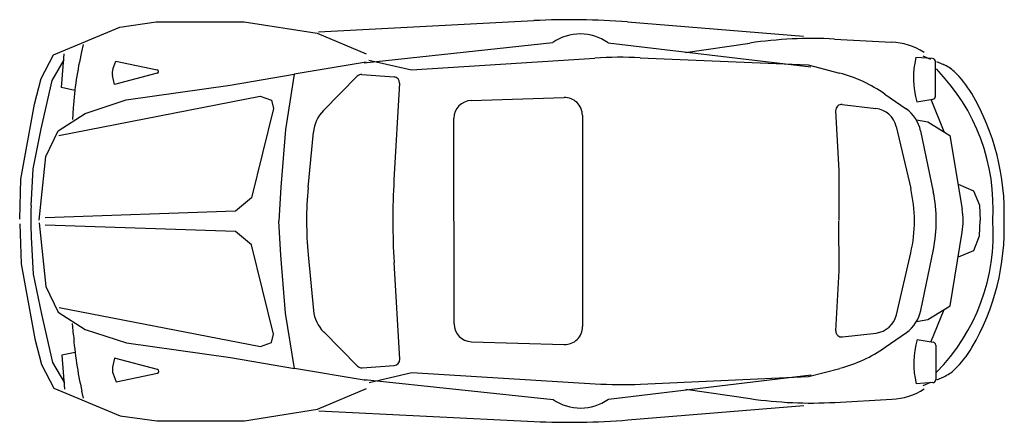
# Model space of a CAD drawing. Extents: x 0 to 4.17, y 0 to 1.7.
import ezdxf

# ---------------------------------------------------------------- set-up
doc = ezdxf.new("R2010")
doc.units = 0
doc.header["$MEASUREMENT"] = 0
doc.layers.get('0').update_dxf_attribs({"color": 1, "linetype": 'CONTINUOUS'})

msp = doc.modelspace()

# ---------------------------------------------------------------- linework, layer by layer
for p, q in [((1.265, 1.652), (2.1765, 1.6989)), ((2.5732, 1.6931), (3.3185, 1.6331)), ((0.2695, 1.5973), (0.2624, 1.567)), ((1.4589, 1.5193), (2.2565, 1.6061)), ((2.4907, 1.6049), (3.3489, 1.5031)), ((2.8189, 1.5638), (3.091, 1.6038)), ((3.4487, 1.6206), (3.6901, 1.6079)), ((0.1775, 1.4148), (0.1891, 1.5583)), ((3.8647, 1.5377), (3.794, 1.5422)), ((3.8237, 1.5491), (3.8556, 1.5357)), ((0.1378, 1.445), (0.1891, 1.5322)), ((0.3945, 1.4937), (0.4069, 1.5277)), ((0.4069, 1.5277), (0.5822, 1.4908)), ((1.4662, 1.5233), (1.1621, 1.4718)), ((1.4778, 1.5318), (1.6593, 1.4906)), ((1.6593, 1.4906), (2.4347, 1.5397)), ((2.6263, 1.5417), (3.3382, 1.5112)), ((3.3382, 1.5112), (3.4707, 1.4763)), ((3.8764, 1.3784), (3.8764, 1.5252)), ((3.8806, 1.5251), (3.9102, 1.5127)), ((0.4011, 1.4277), (0.3927, 1.4656)), ((0.5826, 1.4762), (0.4011, 1.4277)), ((1.2862, 1.3181), (1.4295, 1.4629)), ((1.4492, 1.4702), (1.5848, 1.4601)), ((0.0918, 1.2405), (0.1378, 1.445)), ((1.608, 1.4336), (1.5846, 1.0241)), ((0.2337, 1.4024), (0.1775, 1.4148)), ((3.6624, 1.3876), (3.7524, 1.3247)), ((1.9113, 1.3605), (2.3045, 1.373)), ((3.4821, 1.3435), (3.6243, 1.327)), ((3.798, 1.3545), (3.866, 1.366)), ((3.8565, 1.3657), (3.912, 1.2283)), ((0.2269, 1.3289), (0.2235, 1.2798)), ((2.3823, 1.2976), (2.3831, 0.402)), ((3.4541, 1.3172), (3.468, 1.0636)), ((1.8392, 0.4133), (1.8384, 1.2852)), ((3.7956, 1.2787), (3.844, 1.2695)), ((3.844, 1.2695), (3.9378, 1.2126)), ((0.0575, 1.0709), (0.0918, 1.2405)), ((1.2212, 0.9914), (1.2433, 1.2263)), ((3.7105, 1.25), (3.7717, 0.9874)), ((3.8136, 1.232), (3.8674, 0.9736)), ((3.9378, 1.2126), (3.9894, 0.9002)), ((0.049, 0.9141), (0.0575, 1.0709)), ((3.468, 1.0636), (3.4677, 0.8525)), ((3.9732, 1.0054), (4.0381, 0.9779)), ((4.0381, 0.9779), (4.0623, 0.9164)), ((4.0623, 0.9164), (4.0662, 0.8517)), ((3.4684, 0.6382), (3.4677, 0.8492)), ((4.0624, 0.7865), (4.0662, 0.8512)), ((3.9385, 0.4901), (3.9895, 0.8025)), ((0.0491, 0.7812), (0.0579, 0.6244)), ((4.0383, 0.725), (4.0624, 0.7865)), ((3.7113, 0.4522), (3.772, 0.7149)), ((3.8144, 0.4705), (3.8677, 0.7289)), ((3.9735, 0.6973), (4.0383, 0.725)), ((1.2215, 0.706), (1.2441, 0.4711)), ((1.6092, 0.2645), (1.5849, 0.674)), ((3.4551, 0.3845), (3.4684, 0.6382)), ((0.0579, 0.6244), (0.0926, 0.4549)), ((3.8448, 0.433), (3.9385, 0.4901)), ((3.8575, 0.3369), (3.9128, 0.4744)), ((0.0926, 0.4549), (0.139, 0.2505)), ((3.7965, 0.4237), (3.8448, 0.433)), ((0.2278, 0.3667), (0.2243, 0.4158)), ((1.2871, 0.3794), (1.4307, 0.2349)), ((3.4831, 0.3583), (3.6252, 0.3751)), ((3.6634, 0.3145), (3.7533, 0.3776)), ((1.9123, 0.3382), (2.3056, 0.3265)), ((3.799, 0.3479), (3.867, 0.3366)), ((0.2348, 0.2932), (0.1786, 0.2807)), ((3.8775, 0.3242), (3.8778, 0.1774)), ((0.139, 0.2505), (0.1905, 0.1634)), ((0.1786, 0.2807), (0.1905, 0.1373)), ((0.4023, 0.2683), (0.3939, 0.2304)), ((0.5838, 0.2202), (0.4023, 0.2683)), ((1.4675, 0.1745), (1.1634, 0.2254)), ((1.4504, 0.2275), (1.586, 0.238)), ((3.3395, 0.1903), (3.4719, 0.2254)), ((0.3958, 0.2023), (0.4083, 0.1683)), ((0.4083, 0.1683), (0.5835, 0.2055)), ((1.4603, 0.1785), (2.258, 0.0933)), ((1.4791, 0.166), (1.6605, 0.2076)), ((1.6605, 0.2076), (2.4361, 0.16)), ((2.4922, 0.0949), (3.3502, 0.1984)), ((2.6277, 0.1584), (3.3395, 0.1903)), ((3.8251, 0.1534), (3.8569, 0.1668)), ((3.8819, 0.1774), (3.9115, 0.1899)), ((0.2709, 0.0985), (0.2639, 0.1287)), ((2.8203, 0.1367), (3.0925, 0.0972)), ((3.866, 0.1648), (3.7953, 0.1602)), ((3.4502, 0.0811), (3.6916, 0.0943)), ((1.2665, 0.0454), (2.1782, 0.0003)), ((2.5748, 0.0068), (3.32, 0.0683))]:
    msp.add_line(p, q)
for points in [[(0.0004, 0.8576), (0.0057, 1.0275), (0.0633, 1.3449), (0.0918, 1.4538), (0.1431, 1.5539), (0.4239, 1.6716), (0.5787, 1.6933), (0.9507, 1.6933), (1.26, 1.6454), (1.4662, 1.5583)], [(0.0828, 0.8536), (0.1104, 1.1227), (0.163, 1.232), (0.2771, 1.3053), (0.4517, 1.3625), (0.8913, 1.4251), (1.1621, 1.4718), (1.1248, 1.2379), (1.1059, 0.9925), (1.0974, 0.8485)], [(0.1666, 1.2117), (1.0187, 1.3791), (1.0658, 1.3615), (1.074, 1.3266), (0.9818, 0.9477), (0.914, 0.8919), (0.1076, 0.8628)], [(0.0004, 0.8376), (0.006, 0.6677), (0.0643, 0.3504), (0.093, 0.2416), (0.1445, 0.1416), (0.4255, 0.0245), (0.5804, 0.0031), (0.9524, 0.0035), (1.2616, 0.052), (1.4676, 0.1395)], [(0.0828, 0.8417), (0.111, 0.5728), (0.1638, 0.4635), (0.2781, 0.3905), (0.4527, 0.3336), (0.8924, 0.2716), (1.1634, 0.2254), (1.1256, 0.4592), (1.1061, 0.7046), (1.0974, 0.8485)], [(0.1673, 0.4839), (1.0198, 0.3178), (1.0668, 0.3356), (1.075, 0.3704), (0.982, 0.7491), (0.914, 0.8048), (0.1076, 0.8327)]]:
    msp.add_lwpolyline(points)
for centre, radius, start, end in [((2.3313, -1.3101), 3.0129, 85.3952, 92.9452), ((2.3728, 1.4387), 0.2038, 54.6492, 124.7769), ((3.3541, -0.1847), 1.8078, 86.9998, 98.3676), ((3.6763, 1.3271), 0.2811, 57.3299, 87.1824), ((1.7298, 1.226), 1.5065, 166.9166, 176.0811), ((2.549, -0.2644), 1.8078, 87.5491, 93.6237), ((4.1432, 1.4558), 0.3598, 166.0961, 196.3535), ((3.8639, 1.5252), 0.0126, 0, 86.3304), ((3.8518, 1.3738), 0.1506, 46.3836, 67.2014), ((0.4417, 1.4765), 0.0502, 159.9787, 192.5384), ((0.5807, 1.4835), 0.00753, 284.96, 78.1125), ((1.4473, 1.4452), 0.0251, 85.7151, 135.3046), ((1.583, 1.435), 0.0251, 356.7256, 85.7151), ((3.3173, 0.8936), 0.6026, 55.07, 75.2551), ((3.283, 0.9066), 0.8377, 356.2451, 44.5195), ((3.6587, 1.1712), 0.4305, 30.4577, 46.3836), ((3.8639, 1.3784), 0.0126, 279.6077, 360), ((3.1677, 0.8825), 1.0002, 358.0694, 30.4577), ((1.9137, 1.2852), 0.0753, 91.8201, 179.9989), ((2.3069, 1.2977), 0.0753, 359.9245, 91.8201), ((3.4792, 1.3185), 0.0251, 83.376, 183.115), ((1.3933, 1.2121), 0.1506, 135.3046, 174.6214), ((3.6127, 1.2272), 0.1004, 13.1226, 83.376), ((3.6661, 1.2012), 0.1506, 11.7694, 55.07), ((4.5926, 0.852), 3.0129, 176.7256, 183.3874), ((2.7211, 0.8501), 1.5065, 174.6214, 185.4916), ((3.1849, 0.8506), 0.6026, 346.9903, 13.1226), ((3.2775, 0.8507), 0.6026, 348.3436, 11.7694), ((1.2524, 0.8488), 1.2052, 176.8942, 183.2188), ((3.6922, 0.8511), 0.3013, 350.7246, 9.3883), ((3.2831, 0.7948), 0.8377, 315.5935, 3.8679), ((3.1678, 0.8187), 1.0002, 329.6553, 2.0435), ((1.394, 0.4855), 0.1506, 185.4916, 224.8083), ((3.6668, 0.5009), 0.1506, 305.0429, 348.3436), ((3.6134, 0.4748), 0.1004, 276.737, 346.9903), ((1.9145, 0.4135), 0.0753, 180.1141, 268.2929), ((2.3078, 0.4018), 0.0753, 268.2929, 0.1885), ((3.4801, 0.3832), 0.0251, 176.9979, 276.737), ((1.7305, 0.4726), 1.5065, 184.0319, 193.1964), ((4.1444, 0.2473), 0.3598, 163.7595, 194.0169), ((3.8649, 0.3242), 0.0126, 0.113, 80.5053), ((3.3174, 0.8079), 0.6026, 284.8579, 305.0429), ((3.6594, 0.5309), 0.4305, 313.7293, 329.6553), ((1.5841, 0.263), 0.0251, 274.3979, 3.3874), ((0.4429, 0.2196), 0.0502, 167.5746, 200.1342), ((0.5819, 0.2129), 0.00753, 282.0005, 75.153), ((1.4485, 0.2526), 0.0251, 224.8083, 274.3979), ((3.8528, 0.3287), 0.1506, 292.9116, 313.7293), ((3.8652, 0.1774), 0.0126, 273.7825, 0.113), ((2.5468, 1.9644), 1.8078, 266.4893, 272.5638), ((3.6772, 0.375), 0.2811, 272.9306, 302.783), ((2.3739, 0.2609), 0.2038, 235.336, 305.4638), ((3.3521, 1.8862), 1.8078, 261.7454, 273.1132), ((2.327, 3.0096), 3.0129, 267.1678, 274.7177)]:
    msp.add_arc(centre, radius, start, end)

doc.saveas('drawing.dxf')
